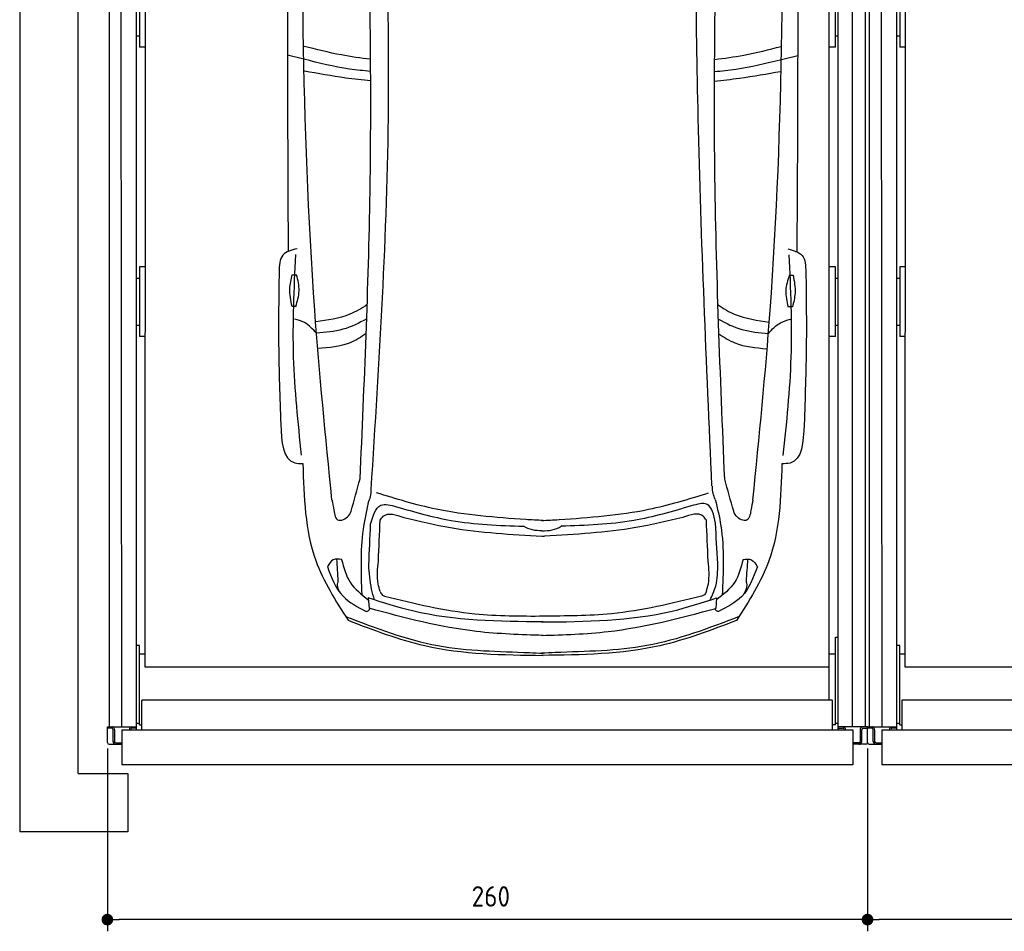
# Model space of a CAD drawing. Header units: millimetres. Extents: x 0 to 8666, y -940 to 5900.
# Tile 1 of 10: x 0 to 3368, y -340 to 2780. Entities that reach past the tile are written whole.
import ezdxf

# ---------------------------------------------------------------- set-up
doc = ezdxf.new("R2010")
doc.units = ezdxf.units.MM
doc.layers.add('4', color=3, linetype='Continuous')
for name, color, linetype, lineweight in [('car', 10, 'Continuous', 25), ('Gebäude', 7, 'Continuous', 25), ('Plattform', 7, 'Continuous', 25)]:
    doc.layers.add(name, color=color, linetype=linetype, lineweight=lineweight)
doc.styles.get("Standard").update_dxf_attribs({"font": 'ISOCP.SHX'})
doc.dimstyles.new('GEN-ISO', dxfattribs={"dimscale": 20, "dimtxt": 3.5, "dimasz": 2, "dimexe": 2, "dimexo": 1, "dimgap": 1.5, "dimtad": 1, "dimdec": 1, "dimlfac": 0.1, "dimdsep": 46, "dimtxsty": 'STANDARD', "dimblk": 'PUNKT', "dimcen": 2, "dimclrd": 256, "dimclre": 256, "dimclrt": 2, "dimadec": 0, "dimazin": 0, "dimtp": 0.1, "dimtm": 0.1, "dimtfac": 0.71, "dimtdec": 1, "dimtmove": 2, "dimatfit": 3, "dimldrblk": 'PUNKT', "dimfxl": 2, "dimtolj": 1, "dimarcsym": 0})

# ---------------------------------------------------------------- blocks, each defined once
blk = doc.blocks.new('Gebäude_GL550_LP240')
at = {"layer": 'Gebäude'}
for p, q in [((-2800, 5900), (-2800, 200)), ((-2600, 200), (-2600, 5700)), ((-2800, 200), (-2800, 0)), ((-2600, 200), (-2430, 200)), ((-2430, 200), (-2430, 0)), ((-2430, 0), (-2800, 0))]:
    blk.add_line(p, q, dxfattribs=at)
blk = doc.blocks.new('6300_LP240_GL550')
at = {"layer": 'Plattform'}
for p, q in [((-2493.2, 360.1), (-2493.2, 5610.1)), ((-2450.2, 360.1), (-2455.2, 5610.1)), ((-0.1, 350.1), (-0.1, 5599.5)), ((48.4, 360.2), (47.9, 5610.1)), ((91.4, 5610.1), (91.5, 360.1)), ((-2400.4, 350.1), (-2400, 5590.1)), ((-2371.1, 564.5), (-2369, 5463.9)), ((-31.1, 452.1), (-31.1, 5463.2)), ((-2390.1, 2924), (-2390.1, 2685.6)), ((-10.1, 2685.6), (-10.1, 2924)), ((-2400.1, 2724.2), (-2390.1, 2724.2)), ((-10.1, 2724.2), (-0.1, 2724.2)), ((-2370.2, 2685.6), (-2390.1, 2685.6)), ((-10.1, 2685.6), (-31.1, 2685.6)), ((-2390.1, 1934), (-2390.1, 1695.7)), ((-2370.5, 1934), (-2390.1, 1934)), ((-10.1, 1934), (-31.1, 1934)), ((-10.1, 1695.7), (-10.1, 1934)), ((-2400.1, 1895), (-2390.1, 1895)), ((-10.1, 1895), (-0.1, 1895)), ((-2400.1, 1734.2), (-2390.1, 1734.2)), ((-10.1, 1734.2), (-0.1, 1734.2)), ((-2370.6, 1695.7), (-2390.1, 1695.7)), ((-10.1, 1695.7), (-31.1, 1695.7)), ((-10.1, 666.8), (-10.1, 667.2)), ((-10.1, 667.2), (-10.1, 667.2)), ((-10.1, 667.2), (-0.1, 667.2)), ((-10.1, 666.7), (-10.1, 666.8)), ((-10.1, 666.7), (-10.1, 666.7)), ((-10.1, 666.3), (-10.1, 666.7)), ((-10.1, 366.9), (-10.1, 666.3)), ((-2390.1, 638.4), (-2400.1, 638.4)), ((-2390.1, 481.6), (-2390.1, 638.4)), ((-2371.1, 608.1), (-2390.1, 608.1)), ((-10.1, 608.1), (-31.1, 608.1)), ((-31.1, 564.5), (-2371.1, 564.5)), ((-2390.1, 366.9), (-2390.1, 481.6)), ((-2381.7, 350.1), (-2382.1, 450.2)), ((-2380.1, 452.1), (-22.1, 452.1)), ((-20.1, 350.1), (-20.1, 450.2)), ((-2400.1, 371.9), (-2390.1, 371.9)), ((-10.1, 371.9), (-0.1, 371.9)), ((-2500.1, 306.1), (-2500.1, 360.1)), ((-2500.1, 360.1), (-2400.7, 360.1)), ((-2485.7, 355.1), (-2500.1, 355.1)), ((-2480.7, 310.1), (-2480.7, 350.1)), ((-2475.7, 350.1), (-2475.7, 310.1)), ((-2400.4, 355.1), (-2415.7, 355.1)), ((-2390.1, 366.9), (-2382.1, 366.9)), ((-10.1, 366.9), (-20.1, 366.9)), ((99.9, 360.1), (-0.1, 360.1)), ((-0.1, 355.1), (14.9, 355.1)), ((74.9, 350.1), (74.9, 310.1)), ((79.9, 310.1), (79.9, 350.1)), ((84.6, 355.1), (99.9, 355.1)), ((99.9, 306.1), (99.9, 360.1)), ((-2470.7, 305.1), (-2450.7, 305.1)), ((69.9, 305.1), (49.9, 305.1)), ((-2494.1, 300.1), (-2450.7, 300.1)), ((93.9, 300.1), (49.9, 300.1))]:
    blk.add_line(p, q, dxfattribs=at)
at = {"layer": 'Plattform', "color": 200}
for p, q in [((-2450.7, 350.1), (49.9, 350.1)), ((-2450.7, 350.1), (-2450.7, 230.1)), ((49.9, 350.1), (49.9, 230.1)), ((49.9, 230.1), (-2450.7, 230.1))]:
    blk.add_line(p, q, dxfattribs=at)
at = {"layer": 'Plattform'}
for centre, radius, start, end in [((-2485.7, 350.1), 5, 0, 90), ((-2485.7, 350.1), 10, 30, 87.3415), ((-2485.7, 350.1), 10, 0, 29.9264), ((-2415.7, 350.1), 10, 93.6319, 180), ((-2415.7, 350.1), 5, 90, 180), ((14.9, 350.1), 5, 0, 90), ((14.9, 350.1), 10, 0, 86.3681), ((84.9, 350.1), 10, 150.0736, 180), ((84.9, 350.1), 10, 93.6319, 150), ((84.9, 350.1), 5, 93.4991, 180), ((-2494.1, 306.1), 6, 180, 270), ((-2470.7, 310.1), 10, 180, 270), ((-2470.7, 310.1), 5, 180, 270), ((69.9, 310.1), 5, 270, 0), ((69.9, 310.1), 10, 270, 0), ((93.9, 306.1), 6, 270, 0)]:
    blk.add_arc(centre, radius, start, end, dxfattribs=at)
at = {"layer": 'Plattform', "extrusion": (0, 0, -1)}
blk.add_ellipse((-2380.1, 450.2), major_axis=(-2, 0), ratio=0.948324, start_param=0, end_param=1.570796, dxfattribs=at)
at = {"layer": 'Plattform'}
blk.add_ellipse((-22.1, 450.2), major_axis=(2, 0), ratio=0.948324, start_param=0, end_param=1.570796, dxfattribs=at)
blk = doc.blocks.new('U25')
at = {"layer": 'car'}
for p, q in [((-1828.3, 2594.6), (-1884, 2608.6)), ((-194.8, 2593.9), (-139, 2607.9)), ((-1608.4, 751.4), (-1605.2, 715.7)), ((-416.2, 750.9), (-419.4, 715.2))]:
    blk.add_line(p, q, dxfattribs=at)
for points in [[(-1868, 1857), (-1853, 1857)], [(-167.1, 1855.9), (-154.2, 1855.6)], [(-1855.6, 1748.5), (-1868.5, 1748.5)], [(-156.8, 1747.1), (-171.8, 1747.4)]]:
    blk.add_lwpolyline(points, dxfattribs=at)
for points, knots in [([(-1732.3, 1086.6), (-1753.6, 1302.9), (-1837.6, 2155), (-1835.1, 3012), (-1833.3, 3651.4)], [0, 0, 0, 0, 651.760698, 2567.87656, 2567.87656, 2567.87656, 2567.87656]), ([(-292.1, 1086), (-270.6, 1302.3), (-185.8, 2154.3), (-187.6, 3011.3), (-188.9, 3650.7)], [0, 0, 0, 0, 651.760698, 2567.87656, 2567.87656, 2567.87656, 2567.87656]), ([(-1881.1, 3632.1), (-1882.9, 3287.4), (-1885.2, 2719.8), (-1882.9, 2152.2), (-1881.7, 1936.4)], [30.231792, 30.231792, 30.231792, 30.231792, 135.773846, 200.510428, 200.510428, 200.510428, 200.510428]), ([(-141.1, 3632.1), (-139.5, 3282.4), (-137.7, 2716.9), (-140.5, 2151.5), (-141.9, 1935.7)], [30.867502, 30.867502, 30.867502, 30.867502, 135.773846, 200.510428, 200.510428, 200.510428, 200.510428]), ([(-1597.6, 1122.5), (-1570, 1559.4), (-1521.8, 2320.7), (-1546.1, 3083), (-1556.5, 3407.8)], [0, 0, 0, 0, 1312.347302, 2286.809863, 2286.809863, 2286.809863, 2286.809863]), ([(-432.1, 1134.3), (-450.7, 1553.9), (-484.6, 2318.2), (-489.2, 3083.3), (-491.2, 3428.3)], [0, 0, 0, 0, 1259.941445, 2295.01496, 2295.01496, 2295.01496, 2295.01496]), ([(-1635.7, 1158.4), (-1621.2, 1485.6), (-1588.7, 2222.7), (-1603.5, 2960.3), (-1611.7, 3370.5)], [0, 0, 0, 0, 982.4164, 2212.74132, 2212.74132, 2212.74132, 2212.74132]), ([(-388.6, 1157.9), (-403.4, 1512.9), (-434.1, 2250), (-418.6, 2987.6), (-410.7, 3370)], [0, 0, 0, 0, 1065.64856, 2212.719541, 2212.719541, 2212.719541, 2212.719541]), ([(-1600, 2594.6), (-1633.3, 2598.5), (-1710.6, 2609.1), (-1786.2, 2628.6), (-1827.1, 2638.7)], [6.432991, 6.432991, 6.432991, 6.432991, 16.542425, 29.830107, 29.830107, 29.830107, 29.830107]), ([(-422.8, 2594.2), (-389.6, 2598), (-312.4, 2608.5), (-236.9, 2628), (-195.9, 2638.5)], [6.454001, 6.454001, 6.454001, 6.454001, 16.542425, 29.830107, 29.830107, 29.830107, 29.830107]), ([(-1599.6, 2553.2), (-1623.9, 2555.2), (-1701, 2563), (-1776.5, 2581.8), (-1828.3, 2594.6)], [6.556459, 6.556459, 6.556459, 6.556459, 13.869915, 29.827446, 29.827446, 29.827446, 29.827446]), ([(-423.3, 2552.7), (-399, 2554.6), (-322, 2562.5), (-246.6, 2581.1), (-194.8, 2593.9)], [6.580352, 6.580352, 6.580352, 6.580352, 13.869915, 29.827446, 29.827446, 29.827446, 29.827446]), ([(-1599.6, 2520.4), (-1628, 2523.2), (-1704.3, 2531.8), (-1780, 2545.5), (-1825.6, 2553.8)], [6.632744, 6.632744, 6.632744, 6.632744, 15.228907, 29.682847, 29.682847, 29.682847, 29.682847]), ([(-423.3, 2519.9), (-394.9, 2522.7), (-318.7, 2531.3), (-243.1, 2544.9), (-197.4, 2553.1)], [6.659247, 6.659247, 6.659247, 6.659247, 15.228907, 29.682847, 29.682847, 29.682847, 29.682847]), ([(-1851.3, 1946), (-1870.2, 1941.1), (-1910.4, 1930.6), (-1912, 1888.5), (-1912.8, 1866.3)], [0, 0, 0, 0, 52.977364, 112.315044, 112.315044, 112.315044, 112.315044]), ([(-1835.9, 1239.7), (-1847.7, 1351.4), (-1871.7, 1579.7), (-1861.2, 1809), (-1855.9, 1926)], [0, 0, 0, 0, 336.634843, 687.508242, 687.508242, 687.508242, 687.508242]), ([(-188.3, 1239), (-176.5, 1350.7), (-152.3, 1579), (-162.5, 1808.3), (-167.8, 1925.3)], [0, 0, 0, 0, 336.634843, 687.508242, 687.508242, 687.508242, 687.508242]), ([(-172.3, 1945.3), (-153.4, 1940.3), (-113.2, 1929.8), (-111.7, 1887.8), (-110.9, 1865.5)], [0, 0, 0, 0, 52.977364, 112.315044, 112.315044, 112.315044, 112.315044]), ([(-1912.8, 1866.3), (-1913.9, 1783.6), (-1916.3, 1610.1), (-1910.4, 1436.6), (-1907.3, 1345.8)], [0, 0, 0, 0, 248.055751, 520.563277, 520.563277, 520.563277, 520.563277]), ([(-1868.5, 1748.5), (-1872.6, 1768.9), (-1879.8, 1805.3), (-1871.6, 1841.3), (-1868, 1857)], [0, 0, 0, 0, 61.702274, 109.62737, 109.62737, 109.62737, 109.62737]), ([(-1855.6, 1748.5), (-1850.2, 1766.1), (-1839.2, 1802.1), (-1848.3, 1838.5), (-1853, 1857)], [0, 0, 0, 0, 54.314538, 110.447745, 110.447745, 110.447745, 110.447745]), ([(-167.1, 1855.9), (-172.9, 1838.3), (-184.6, 1802.6), (-176.1, 1766), (-171.8, 1747.4)], [0, 0, 0, 0, 54.314538, 110.447745, 110.447745, 110.447745, 110.447745]), ([(-154.2, 1855.6), (-150.6, 1835.1), (-144.1, 1798.6), (-152.9, 1762.7), (-156.8, 1747.1)], [0, 0, 0, 0, 61.702274, 109.62737, 109.62737, 109.62737, 109.62737]), ([(-110.9, 1865.5), (-109.8, 1782.8), (-107.6, 1609.3), (-113.6, 1435.9), (-116.8, 1345.1)], [0, 0, 0, 0, 248.055751, 520.563277, 520.563277, 520.563277, 520.563277]), ([(-1611.4, 1754.8), (-1630.4, 1741.8), (-1684.2, 1710.3), (-1747.5, 1701.5), (-1787.2, 1695.9)], [7.448929, 7.448929, 7.448929, 7.448929, 14.333449, 26.290813, 26.290813, 26.290813, 26.290813]), ([(-411.5, 1753.8), (-392.8, 1740.9), (-339.3, 1709.7), (-276.3, 1700.9), (-236.6, 1695.3)], [7.547649, 7.547649, 7.547649, 7.547649, 14.333449, 26.290813, 26.290813, 26.290813, 26.290813]), ([(-1784.7, 1656.9), (-1797.3, 1670.8), (-1818.5, 1693.9), (-1848.4, 1702.3), (-1860.4, 1705.6)], [0, 0, 0, 0, 54.765289, 91.527008, 91.527008, 91.527008, 91.527008]), ([(-1613.1, 1706.5), (-1639.1, 1691.3), (-1693.1, 1664.9), (-1753.9, 1659.6), (-1784.7, 1656.9)], [6.483065, 6.483065, 6.483065, 6.483065, 15.438065, 24.585476, 24.585476, 24.585476, 24.585476]), ([(-409.9, 1705.5), (-384.2, 1690.5), (-330.4, 1664.3), (-269.9, 1659), (-239.2, 1656.3)], [6.572602, 6.572602, 6.572602, 6.572602, 15.438065, 24.585476, 24.585476, 24.585476, 24.585476]), ([(-239.2, 1656.3), (-226.5, 1670.1), (-205.3, 1693.3), (-175.4, 1701.6), (-163.4, 1704.9)], [0, 0, 0, 0, 54.765289, 91.613946, 91.613946, 91.613946, 91.613946]), ([(-1614.9, 1656.5), (-1632.3, 1643.5), (-1681.8, 1612.8), (-1742.2, 1607.6), (-1779, 1604.5)], [6.800586, 6.800586, 6.800586, 6.800586, 13.265249, 24.502716, 24.502716, 24.502716, 24.502716]), ([(-408.2, 1655.4), (-391.1, 1642.6), (-341.7, 1612.2), (-281.7, 1607), (-244.9, 1603.8)], [6.892544, 6.892544, 6.892544, 6.892544, 13.265249, 24.502716, 24.502716, 24.502716, 24.502716]), ([(-1907.3, 1345.8), (-1904.2, 1285.1), (-1900.4, 1212.2), (-1841.1, 1210.9), (-1831.2, 1210.7)], [0, 0, 0, 0, 140.850131, 169.235796, 169.235796, 169.235796, 169.235796]), ([(-116.8, 1345.1), (-120, 1284.4), (-123.8, 1211.4), (-183.1, 1210.2), (-193, 1210)], [0, 0, 0, 0, 140.850131, 169.235796, 169.235796, 169.235796, 169.235796]), ([(-1831.2, 1210.7), (-1827.8, 1096.5), (-1822.1, 903), (-1719.2, 740.9), (-1677, 674.5)], [0, 0, 0, 0, 334.52993, 566.921104, 566.921104, 566.921104, 566.921104]), ([(-193, 1210), (-196.5, 1095.8), (-202.4, 902.3), (-305.4, 740.3), (-347.7, 673.9)], [0, 0, 0, 0, 334.52993, 566.921104, 566.921104, 566.921104, 566.921104]), ([(-1607.6, 1077.6), (-1604.7, 1084.3), (-1598.5, 1098.6), (-1597.9, 1114.2), (-1597.6, 1122.5)], [0, 0, 0, 0, 21.711608, 46.374134, 46.374134, 46.374134, 46.374134]), ([(-420.8, 1088.1), (-423.7, 1094.8), (-429.9, 1109.1), (-430.5, 1124.7), (-430.8, 1133)], [0, 0, 0, 0, 21.711608, 46.374134, 46.374134, 46.374134, 46.374134]), ([(-1732.3, 1086.6), (-1730, 1075.7), (-1725.2, 1053.3), (-1720.6, 1018.5), (-1706.7, 1016.7), (-1705.6, 1016.6)], [0, 0, 0, 0, 35.919302, 74.031557, 77.204576, 77.204576, 77.204576, 77.204576]), ([(-1069.3, 1019.2), (-1172.3, 1026.5), (-1346.1, 1038.8), (-1512.3, 1090), (-1580.1, 1110.8)], [0, 0, 0, 0, 308.408492, 520.414911, 520.414911, 520.414911, 520.414911]), ([(-955.1, 1019.2), (-852.1, 1026.4), (-678.3, 1038.6), (-512, 1089.5), (-444.2, 1110.3)], [0, 0, 0, 0, 308.408492, 520.414911, 520.414911, 520.414911, 520.414911]), ([(-420.8, 1088.1), (-413.6, 1057.9), (-388.1, 950.6), (-393.2, 839.7), (-397, 760)], [0, 0, 0, 0, 92.753902, 330.076226, 330.076226, 330.076226, 330.076226]), ([(-292.1, 1086), (-294.4, 1075.1), (-299.2, 1052.7), (-303.8, 1017.9), (-317.7, 1016.1), (-318.8, 1016)], [0, 0, 0, 0, 35.919302, 74.031557, 77.204576, 77.204576, 77.204576, 77.204576]), ([(-1705.6, 1016.6), (-1703.2, 1016.8), (-1686.1, 1018.4), (-1670.5, 1033.8), (-1666.4, 1047.9)], [0, 0, 0, 0, 7.400463, 51.385285, 51.385285, 51.385285, 51.385285]), ([(-1607.6, 1077.6), (-1614.3, 1046.8), (-1636.8, 943.3), (-1632.8, 837.1), (-1630, 762.5)], [0, 0, 0, 0, 94.366193, 316.782017, 316.782017, 316.782017, 316.782017]), ([(-1599.6, 1003.5), (-1591.6, 1031.8), (-1577.6, 1081), (-1530.7, 1068.3), (-1510.7, 1062.9)], [0, 0, 0, 0, 73.352898, 127.44191, 127.44191, 127.44191, 127.44191]), ([(-1567.1, 1017.5), (-1563.8, 1022.2), (-1546.4, 1047.1), (-1513, 1035.6), (-1486, 1026.4)], [0, 0, 0, 0, 16.670151, 87.364183, 87.364183, 87.364183, 87.364183]), ([(-1510.7, 1062.9), (-1449, 1045.1), (-1307.5, 1004.3), (-1160, 999.2), (-1076.9, 996.3)], [0, 0, 0, 0, 191.952394, 440.378972, 440.378972, 440.378972, 440.378972]), ([(-502.8, 1066), (-568.1, 1046.8), (-713.1, 1004.2), (-864.4, 999.1), (-947.5, 996.3)], [0, 0, 0, 0, 203.31675, 451.743327, 451.743327, 451.743327, 451.743327]), ([(-451.2, 1017.4), (-454.6, 1022.2), (-471.9, 1047.1), (-505.3, 1035.6), (-532.3, 1026.3)], [0, 0, 0, 0, 16.670151, 87.364183, 87.364183, 87.364183, 87.364183]), ([(-420.3, 1007.3), (-426, 1035.1), (-436.1, 1084.5), (-482.5, 1071.6), (-502.8, 1066)], [0, 0, 0, 0, 69.918957, 124.007969, 124.007969, 124.007969, 124.007969]), ([(-318.8, 1016), (-321.2, 1016.2), (-338.3, 1017.8), (-353.9, 1033.2), (-357.9, 1047.4)], [0, 0, 0, 0, 7.400463, 51.385285, 51.385285, 51.385285, 51.385285]), ([(-1486, 1026.4), (-1432.9, 1013.7), (-1277.8, 976.8), (-1118.4, 968.4), (-1013.5, 962.9)], [0, 0, 0, 0, 163.555825, 477.487186, 477.487186, 477.487186, 477.487186]), ([(-532.3, 1026.3), (-585.5, 1013.7), (-740.5, 976.8), (-900, 968.4), (-1004.8, 962.9)], [0, 0, 0, 0, 163.555825, 477.487186, 477.487186, 477.487186, 477.487186]), ([(-1014.2, 980.9), (-1024.9, 981.1), (-1046.9, 981.6), (-1066.7, 991.3), (-1076.9, 996.3)], [0, 0, 0, 0, 31.528731, 65.234557, 65.234557, 65.234557, 65.234557]), ([(-1014.2, 980.9), (-1002.2, 980.9), (-978.8, 981), (-957.8, 991.3), (-947.5, 996.3)], [0, 0, 0, 0, 35.520995, 69.226821, 69.226821, 69.226821, 69.226821]), ([(-1013.5, 962.9), (-1012.1, 962.8), (-1009.2, 962.6), (-1006.3, 962.8), (-1004.7, 962.9)], [0, 0, 0, 0, 4.235461, 8.799002, 8.799002, 8.799002, 8.799002]), ([(-1698.6, 882.7), (-1709, 884.1), (-1730.6, 887.1), (-1741.6, 868.1), (-1747.3, 858.3)], [0, 0, 0, 0, 28.797158, 59.6786, 59.6786, 59.6786, 59.6786]), ([(-1698.9, 882.7), (-1691.6, 855.1), (-1676.8, 798.9), (-1631.1, 763), (-1607.8, 744.7)], [0, 0, 0, 0, 83.308532, 169.402132, 169.402132, 169.402132, 169.402132]), ([(-1567.2, 773.5), (-1569.7, 782), (-1579.4, 815.6), (-1575.8, 850.7), (-1573.1, 877)], [0, 0, 0, 0, 26.522959, 104.304328, 104.304328, 104.304328, 104.304328]), ([(-451.1, 773.4), (-448.6, 782), (-438.9, 815.5), (-442.6, 850.7), (-445.2, 876.9)], [0, 0, 0, 0, 26.522959, 104.304328, 104.304328, 104.304328, 104.304328]), ([(-325.6, 882.1), (-332.9, 854.5), (-347.8, 798.3), (-393.6, 762.4), (-416.8, 744.2)], [0, 0, 0, 0, 83.308532, 169.402132, 169.402132, 169.402132, 169.402132]), ([(-325.9, 882.1), (-315.5, 883.6), (-293.9, 886.5), (-282.9, 867.5), (-277.2, 857.7)], [0, 0, 0, 0, 28.797158, 59.6786, 59.6786, 59.6786, 59.6786]), ([(-1747.6, 858.3), (-1733.7, 820.8), (-1708.3, 752.3), (-1643.6, 719.8), (-1614.4, 705)], [0, 0, 0, 0, 114.922722, 209.881319, 209.881319, 209.881319, 209.881319]), ([(-1586.3, 744.2), (-1589.9, 756.6), (-1601.4, 795.6), (-1604.1, 836.4), (-1606, 864.3)], [0, 0, 0, 0, 38.448585, 121.967316, 121.967316, 121.967316, 121.967316]), ([(-438.3, 743.7), (-430.9, 759.5), (-412.5, 799), (-412.3, 842.8), (-412.2, 869.1)], [0, 0, 0, 0, 51.645202, 129.398542, 129.398542, 129.398542, 129.398542]), ([(-276.9, 857.7), (-290.9, 820.2), (-316.3, 751.7), (-381, 719.2), (-410.3, 704.5)], [0, 0, 0, 0, 114.922722, 209.881319, 209.881319, 209.881319, 209.881319]), ([(-1702.8, 766.6), (-1708.9, 778.5), (-1716, 792.3), (-1710.3, 806.1), (-1710.3, 808.2)], [0, 0, 0, 0, 36.727695, 42.814175, 42.814175, 42.814175, 42.814175]), ([(-321.8, 766), (-315.7, 777.9), (-308.6, 791.7), (-314.3, 805.5), (-314.2, 807.6)], [0, 0, 0, 0, 36.727695, 42.814175, 42.814175, 42.814175, 42.814175]), ([(-1009.9, 668.7), (-1160.7, 670.3), (-1365, 672.4), (-1557.9, 735), (-1608.4, 751.4)], [0, 0, 0, 0, 447.972098, 606.654283, 606.654283, 606.654283, 606.654283]), ([(-1567.2, 773.5), (-1565.5, 769.3), (-1562.4, 761.7), (-1555, 758.4), (-1551.8, 757)], [0, 0, 0, 0, 13.079204, 23.364484, 23.364484, 23.364484, 23.364484]), ([(-1551.8, 757), (-1449.5, 732.2), (-1270.4, 688.7), (-1086.3, 689), (-1007.3, 689.2)], [0, 0, 0, 0, 314.141742, 550.389065, 550.389065, 550.389065, 550.389065]), ([(-1014.8, 668.7), (-864, 670.1), (-659.7, 672.1), (-466.7, 734.5), (-416.2, 750.9)], [0, 0, 0, 0, 447.972098, 606.654283, 606.654283, 606.654283, 606.654283]), ([(-467.4, 756.9), (-569.7, 732.1), (-748.8, 688.6), (-932.9, 689), (-1011.9, 689.1)], [0, 0, 0, 0, 314.141742, 550.389065, 550.389065, 550.389065, 550.389065]), ([(-451.1, 773.4), (-452.9, 769.2), (-456.1, 761.4), (-463.9, 758.3), (-467.4, 756.9)], [0, 0, 0, 0, 13.079204, 24.121319, 24.121319, 24.121319, 24.121319]), ([(-1614.4, 705), (-1613.1, 705.2), (-1607.5, 705.8), (-1604.5, 710.9), (-1602.2, 714.8)], [0, 0, 0, 0, 3.821179, 16.246783, 16.246783, 16.246783, 16.246783]), ([(-1009.8, 622.7), (-1086, 625.1), (-1287.9, 631.4), (-1483.6, 682.5), (-1605.2, 715.7)], [0, 0, 0, 0, 22.79473, 60.440533, 60.440533, 60.440533, 60.440533]), ([(-1014.9, 622.7), (-938.7, 625), (-736.8, 631.2), (-541.1, 682.1), (-419.4, 715.2)], [0, 0, 0, 0, 22.79473, 60.440533, 60.440533, 60.440533, 60.440533]), ([(-410.3, 704.5), (-411.6, 704.7), (-417.1, 705.3), (-420.2, 710.4), (-422.5, 714.3)], [0, 0, 0, 0, 3.821179, 16.246783, 16.246783, 16.246783, 16.246783]), ([(-1685.5, 687.9), (-1581.6, 647.9), (-1379.2, 569.9), (-1145.5, 568.2), (-1025.4, 562.3), (-1009.8, 561.5)], [0, 0, 0, 0, 331.171464, 645.410319, 692.125526, 692.125526, 692.125526, 692.125526]), ([(-1677, 674.5), (-1590.3, 641.3), (-1376.5, 559.3), (-1146.6, 556.1), (-1009.8, 554.3)], [0, 0, 0, 0, 276.566847, 682.500863, 682.500863, 682.500863, 682.500863]), ([(-339.1, 687.3), (-443.1, 647.4), (-645.6, 569.6), (-879.3, 568.1), (-999.4, 562.3), (-1014.9, 561.5)], [0, 0, 0, 0, 331.171464, 645.410319, 692.125526, 692.125526, 692.125526, 692.125526]), ([(-347.7, 673.9), (-434.4, 640.8), (-648.3, 559), (-878.2, 556), (-1014.9, 554.3)], [0, 0, 0, 0, 276.566847, 682.500863, 682.500863, 682.500863, 682.500863])]:
    blk.add_open_spline(points, degree=3, knots=knots, dxfattribs=at)
for points in [[(-1666.4, 1047.9), (-1656.2, 1084.7), (-1645.9, 1121.6), (-1635.7, 1158.4)], [(-357.9, 1047.4), (-368.1, 1084.2), (-378.4, 1121), (-388.6, 1157.9)], [(-1573.1, 877), (-1571.1, 923.8), (-1569.1, 970.6), (-1567.1, 1017.5)], [(-1009.9, 1015.8), (-1029.7, 1016.9), (-1049.5, 1018.1), (-1069.3, 1019.2)], [(-1014.5, 1015.8), (-994.7, 1016.9), (-974.9, 1018.1), (-955.1, 1019.2)], [(-445.2, 876.9), (-447.2, 923.8), (-449.2, 970.6), (-451.2, 1017.4)], [(-1606, 864.3), (-1603.9, 910.7), (-1601.7, 957.1), (-1599.6, 1003.5)], [(-412.2, 869.1), (-414.9, 915.2), (-417.6, 961.2), (-420.3, 1007.3)], [(-1710.3, 808.2), (-1712, 833.5), (-1713.6, 858.9), (-1715.3, 884.2)], [(-314.2, 807.6), (-312.6, 832.9), (-310.9, 858.3), (-309.3, 883.6)]]:
    blk.add_open_spline(points, degree=3, dxfattribs=at)
blk = doc.blocks.new('PUNKT')
at = {"layer": '4', "color": 0, "linetype": 'ByBlock'}
blk.add_line((-0.5, 0), (-1, 0), dxfattribs=at)
at = {"layer": '4', "color": 0, "linetype": 'ByBlock', "const_width": 0.5}
blk.add_lwpolyline([(-0.25, 0, 1), (0.25, 0, 1)], format="xyb", close=True, dxfattribs=at)
blk = doc.blocks.new('*D25')
at = {"layer": '4', "lineweight": -2, "transparency": 16777216}
for p, q in [((2899.9, 286.1), (2899.9, -340)), ((5500, 286.1), (5500, -340)), ((5460, -300), (2939.9, -300))]:
    blk.add_line(p, q, dxfattribs=at)
at = {"layer": 'Defpoints', "color": 0, "transparency": 16777216}
for p in [(2899.9, 306.1), (5500, 306.1), (2899.9, -300)]:
    blk.add_point(p, dxfattribs=at)
at = {"layer": '4', "lineweight": -2, "transparency": 16777216, "xscale": 40, "yscale": 40, "zscale": 40, "rotation": 180}
blk.add_blockref('PUNKT', (2899.9, -300), dxfattribs=at)
at = {"layer": '4', "lineweight": -2, "transparency": 16777216, "xscale": 40, "yscale": 40, "zscale": 40}
blk.add_blockref('PUNKT', (5500, -300), dxfattribs=at)
at = {"layer": '4', "color": 2, "transparency": 16777216, "insert": (4210.2, -228.2), "char_height": 70, "attachment_point": 5}
blk.add_mtext('260', dxfattribs=at)
blk = doc.blocks.new('*D26')
at = {"layer": '4', "lineweight": -2, "transparency": 16777216}
for p, q in [((299.9, 286.1), (299.9, -340)), ((2899.9, 286.1), (2899.9, -340)), ((2859.9, -300), (339.9, -300))]:
    blk.add_line(p, q, dxfattribs=at)
at = {"layer": 'Defpoints', "color": 0, "transparency": 16777216}
for p in [(299.9, 306.1), (2899.9, 306.1), (299.9, -300)]:
    blk.add_point(p, dxfattribs=at)
at = {"layer": '4', "lineweight": -2, "transparency": 16777216, "xscale": 40, "yscale": 40, "zscale": 40, "rotation": 180}
blk.add_blockref('PUNKT', (299.9, -300), dxfattribs=at)
at = {"layer": '4', "lineweight": -2, "transparency": 16777216, "xscale": 40, "yscale": 40, "zscale": 40}
blk.add_blockref('PUNKT', (2899.9, -300), dxfattribs=at)
at = {"layer": '4', "color": 2, "transparency": 16777216, "insert": (1611.6, -220.4), "char_height": 70, "attachment_point": 5}
blk.add_mtext('260', dxfattribs=at)

msp = doc.modelspace()

# ---------------------------------------------------------------- block references
for name, p in [('Gebäude_GL550_LP240', (2800, 0)), ('6300_LP240_GL550', (2800, 0)), ('6300_LP240_GL550', (5400.03, -0.01))]:
    msp.add_blockref(name, p)
at = {"layer": 'car'}
msp.add_blockref('U25', (2800, 50), dxfattribs=at)

# ---------------------------------------------------------------- dimensions: what is measured, and where the dimension line sits
at = {"layer": '4'}
for base, p1, p2, picture, middle in [((299.91, -300), (2899.94, 306.12), (299.91, 306.13), '*D26', (1611.62, -220.44)), ((2899.94, -300), (5499.97, 306.11), (2899.94, 306.13), '*D25', (4210.24, -228.24))]:
    dim = msp.add_linear_dim(base=base, p1=p1, p2=p2, dimstyle='GEN-ISO', override={"dimtdec": 3, "dimtolj": 0}, dxfattribs=at)
    dim.commit()
    dim.dimension.update_dxf_attribs({"geometry": picture, "text_midpoint": middle, "dimtype": 160})

doc.saveas('drawing.dxf')
